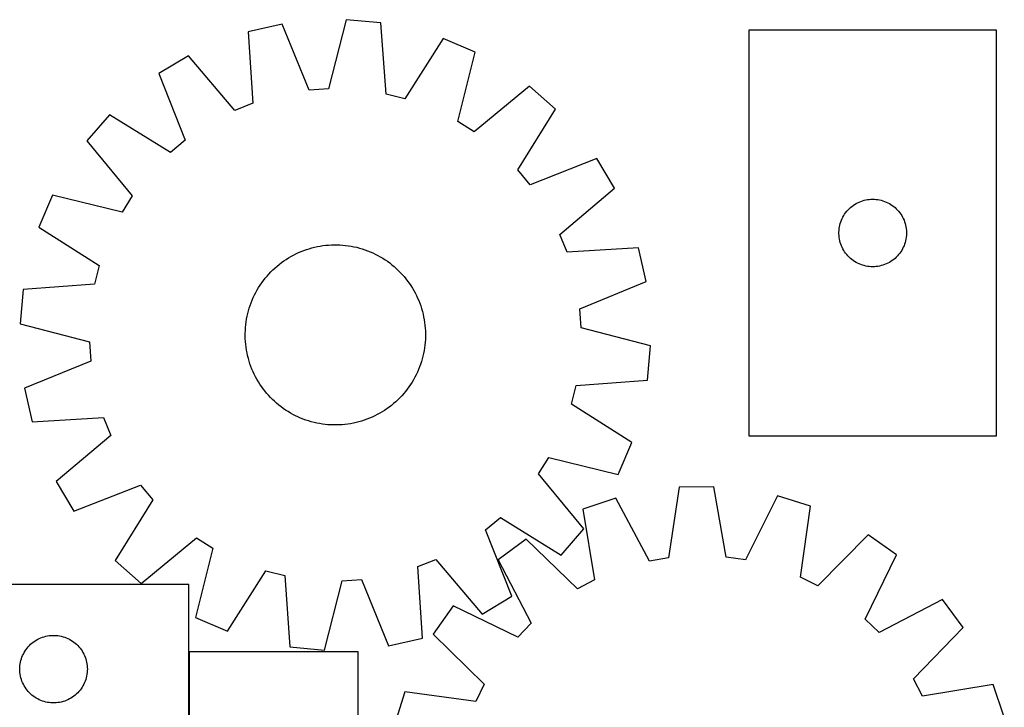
# Model space of a CAD drawing. Header units: millimetres. Extents: x 7 to 1493, y 7 to 2993.
# Tile 15 of 15: x 1051 to 1488, y 2688 to 2993. Entities that reach past the tile are written whole.
import ezdxf

# ---------------------------------------------------------------- set-up
doc = ezdxf.new("R2010")
doc.units = ezdxf.units.MM
doc.layers.add('COMMON', color=5, linetype='CONTINUOUS', true_color=0x0000ff)
doc.layers.add('CUT', color=7, linetype='CONTINUOUS', true_color=0x000000)

msp = doc.modelspace()

# ---------------------------------------------------------------- linework, layer by layer
at = {"layer": 'COMMON'}
msp.add_line((1126.499648, 2667.694642), (1126.499648, 2712.842348), dxfattribs=at)
at = {"layer": 'CUT'}
for p, q in [((1196.306464, 2993.485889), (1188.379731, 2962.726474)), ((1211.630772, 2992.108889), (1196.306464, 2993.485889)), ((1167.832536, 2991.562032), (1152.832736, 2988.136166)), ((1179.824892, 2962.148461), (1167.832536, 2991.562032)), ((1213.946887, 2960.429079), (1211.630772, 2992.108889)), ((1152.832736, 2988.136166), (1154.799147, 2956.432728)), ((1239.305592, 2985.139658), (1222.261639, 2958.335211)), ((1253.454359, 2979.094581), (1239.305592, 2985.139658)), ((1484.942171, 2988.808657), (1374.942171, 2988.808657)), ((1374.942171, 2988.808657), (1374.942171, 2808.808657)), ((1484.942171, 2808.808657), (1484.942171, 2988.808657)), ((1126.346926, 2977.507541), (1113.13992, 2969.614155)), ((1146.841627, 2953.239414), (1126.346926, 2977.507541)), ((1245.867515, 2948.249573), (1253.454359, 2979.094581)), ((1113.13992, 2969.614155), (1124.806989, 2940.070048)), ((1277.621066, 2963.914459), (1253.128273, 2943.688786)), ((1289.209311, 2953.79304), (1277.621066, 2963.914459)), ((1188.379731, 2962.726474), (1179.824892, 2962.148461)), ((1222.261639, 2958.335211), (1213.946887, 2960.429079)), ((1154.799147, 2956.432728), (1146.841627, 2953.239414)), ((1091.234843, 2951.321167), (1081.113424, 2939.732922)), ((1118.225726, 2934.574018), (1091.234843, 2951.321167)), ((1272.462162, 2926.802158), (1289.209311, 2953.79304)), ((1253.128273, 2943.688786), (1245.867515, 2948.249573)), ((1081.113424, 2939.732922), (1101.339097, 2915.240129)), ((1124.806989, 2940.070048), (1118.225726, 2934.574018)), ((1307.502299, 2931.887963), (1277.958192, 2920.220895)), ((1315.395684, 2918.680957), (1307.502299, 2931.887963)), ((1277.958192, 2920.220895), (1272.462162, 2926.802158)), ((1065.933302, 2915.566215), (1059.888225, 2901.417449)), ((1096.778311, 2907.979372), (1065.933302, 2915.566215)), ((1101.339097, 2915.240129), (1096.778311, 2907.979372)), ((1291.127558, 2898.186256), (1315.395684, 2918.680957)), ((1420.039889, 2910.075636), (1420.633029, 2910.570454)), ((1420.633029, 2910.570454), (1421.250855, 2911.034082)), ((1421.250855, 2911.034082), (1421.891728, 2911.46529)), ((1421.891728, 2911.46529), (1422.55395, 2911.862935)), ((1422.55395, 2911.862935), (1423.235764, 2912.225963)), ((1423.235764, 2912.225963), (1423.935362, 2912.55341)), ((1423.935362, 2912.55341), (1424.65089, 2912.844409)), ((1424.65089, 2912.844409), (1425.380449, 2913.098187)), ((1425.380449, 2913.098187), (1426.122104, 2913.314073)), ((1426.122104, 2913.314073), (1426.87389, 2913.491492)), ((1426.87389, 2913.491492), (1427.633812, 2913.629975)), ((1427.633812, 2913.629975), (1428.399856, 2913.729155)), ((1428.399856, 2913.729155), (1429.16999, 2913.788768)), ((1429.16999, 2913.788768), (1429.942171, 2913.808657)), ((1429.942171, 2913.808657), (1430.714352, 2913.788768)), ((1430.714352, 2913.788768), (1431.484486, 2913.729155)), ((1431.484486, 2913.729155), (1432.25053, 2913.629975)), ((1432.25053, 2913.629975), (1433.010452, 2913.491492)), ((1433.010452, 2913.491492), (1433.762238, 2913.314073)), ((1433.762238, 2913.314073), (1434.503894, 2913.098187)), ((1434.503894, 2913.098187), (1435.233452, 2912.844409)), ((1435.233452, 2912.844409), (1435.94898, 2912.55341)), ((1435.94898, 2912.55341), (1436.648578, 2912.225963)), ((1436.648578, 2912.225963), (1437.330392, 2911.862935)), ((1437.330392, 2911.862935), (1437.992614, 2911.46529)), ((1437.992614, 2911.46529), (1438.633487, 2911.034082)), ((1438.633487, 2911.034082), (1439.251313, 2910.570454)), ((1439.251313, 2910.570454), (1439.844453, 2910.075636)), ((1416.701989, 2905.858308), (1417.082452, 2906.530549)), ((1417.082452, 2906.530549), (1417.497016, 2907.182313)), ((1417.497016, 2907.182313), (1417.944582, 2907.811871)), ((1417.944582, 2907.811871), (1418.423964, 2908.417554)), ((1418.423964, 2908.417554), (1418.933891, 2908.997757)), ((1418.933891, 2908.997757), (1419.473009, 2909.55094)), ((1419.473009, 2909.55094), (1420.039889, 2910.075636)), ((1439.844453, 2910.075636), (1440.411333, 2909.55094)), ((1440.411333, 2909.55094), (1440.950452, 2908.997757)), ((1440.950452, 2908.997757), (1441.460378, 2908.417554)), ((1441.460378, 2908.417554), (1441.93976, 2907.811871)), ((1441.93976, 2907.811871), (1442.387326, 2907.182313)), ((1442.387326, 2907.182313), (1442.80189, 2906.530549)), ((1442.80189, 2906.530549), (1443.182353, 2905.858308)), ((1415.185202, 2901.497868), (1415.343205, 2902.253973)), ((1415.343205, 2902.253973), (1415.539923, 2903.000941)), ((1415.539923, 2903.000941), (1415.774833, 2903.736793)), ((1415.774833, 2903.736793), (1416.047311, 2904.459575)), ((1416.047311, 2904.459575), (1416.356637, 2905.167373)), ((1416.356637, 2905.167373), (1416.701989, 2905.858308)), ((1443.182353, 2905.858308), (1443.527705, 2905.167373)), ((1443.527705, 2905.167373), (1443.837031, 2904.459575)), ((1443.837031, 2904.459575), (1444.109509, 2903.736793)), ((1444.109509, 2903.736793), (1444.344419, 2903.000941)), ((1444.344419, 2903.000941), (1444.541137, 2902.253973)), ((1444.541137, 2902.253973), (1444.69914, 2901.497868)), ((1059.888225, 2901.417449), (1086.692672, 2884.373495)), ((1294.320871, 2890.228736), (1291.127558, 2898.186256)), ((1414.947144, 2899.194875), (1414.986908, 2899.966289)), ((1414.947144, 2898.422438), (1414.947144, 2899.194875)), ((1414.986908, 2897.651025), (1414.947144, 2898.422438)), ((1414.986908, 2899.966289), (1415.066331, 2900.734632)), ((1415.066331, 2896.882681), (1414.986908, 2897.651025)), ((1415.066331, 2900.734632), (1415.185202, 2901.497868)), ((1444.69914, 2901.497868), (1444.818011, 2900.734632)), ((1444.818011, 2900.734632), (1444.897434, 2899.966289)), ((1444.897434, 2897.651025), (1444.818011, 2896.882681)), ((1444.897434, 2899.966289), (1444.937198, 2899.194875)), ((1444.937198, 2898.422438), (1444.897434, 2897.651025)), ((1444.937198, 2899.194875), (1444.937198, 2898.422438)), ((1183.472797, 2892.76472), (1184.707877, 2892.996202)), ((1184.707877, 2892.996202), (1185.949619, 2893.188774)), ((1185.949619, 2893.188774), (1187.196797, 2893.342248)), ((1187.196797, 2893.342248), (1188.44818, 2893.45647)), ((1188.44818, 2893.45647), (1189.702534, 2893.53133)), ((1189.702534, 2893.53133), (1190.95862, 2893.566752)), ((1190.95862, 2893.566752), (1192.215198, 2893.562703)), ((1192.215198, 2893.562703), (1193.47103, 2893.519185)), ((1193.47103, 2893.519185), (1194.724875, 2893.436242)), ((1194.724875, 2893.436242), (1195.975496, 2893.313956)), ((1195.975496, 2893.313956), (1197.221659, 2893.152447)), ((1197.221659, 2893.152447), (1198.462134, 2892.951875)), ((1198.462134, 2892.951875), (1199.695696, 2892.712437)), ((1415.185202, 2896.119445), (1415.066331, 2896.882681)), ((1415.343205, 2895.363341), (1415.185202, 2896.119445)), ((1415.539923, 2894.616372), (1415.343205, 2895.363341)), ((1415.774833, 2893.880521), (1415.539923, 2894.616372)), ((1416.047311, 2893.157738), (1415.774833, 2893.880521)), ((1416.356637, 2892.449941), (1416.047311, 2893.157738)), ((1443.837031, 2893.157738), (1443.527705, 2892.449941)), ((1444.109509, 2893.880521), (1443.837031, 2893.157738)), ((1444.344419, 2894.616372), (1444.109509, 2893.880521)), ((1444.541137, 2895.363341), (1444.344419, 2894.616372)), ((1444.69914, 2896.119445), (1444.541137, 2895.363341)), ((1444.818011, 2896.882681), (1444.69914, 2896.119445)), ((1171.751746, 2888.37882), (1172.854846, 2888.980633)), ((1172.854846, 2888.980633), (1173.976304, 2889.5475)), ((1173.976304, 2889.5475), (1175.115015, 2890.078861)), ((1175.115015, 2890.078861), (1176.269854, 2890.574192)), ((1176.269854, 2890.574192), (1177.439683, 2891.033004)), ((1177.439683, 2891.033004), (1178.623345, 2891.454844)), ((1178.623345, 2891.454844), (1179.819674, 2891.839297)), ((1179.819674, 2891.839297), (1181.027489, 2892.185983)), ((1181.027489, 2892.185983), (1182.245597, 2892.494558)), ((1182.245597, 2892.494558), (1183.472797, 2892.76472)), ((1199.695696, 2892.712437), (1200.921129, 2892.434371)), ((1200.921129, 2892.434371), (1202.137223, 2892.11795)), ((1202.137223, 2892.11795), (1203.342778, 2891.763487)), ((1203.342778, 2891.763487), (1204.536604, 2891.371331)), ((1204.536604, 2891.371331), (1205.717523, 2890.94187)), ((1205.717523, 2890.94187), (1206.88437, 2890.475527)), ((1206.88437, 2890.475527), (1208.035993, 2889.972763)), ((1208.035993, 2889.972763), (1209.171255, 2889.434073)), ((1209.171255, 2889.434073), (1210.289036, 2888.85999)), ((1210.289036, 2888.85999), (1211.388234, 2888.25108)), ((1326.024309, 2892.195147), (1294.320871, 2890.228736)), ((1329.450176, 2877.195347), (1326.024309, 2892.195147)), ((1416.701989, 2891.759006), (1416.356637, 2892.449941)), ((1417.082452, 2891.086765), (1416.701989, 2891.759006)), ((1417.497016, 2890.435001), (1417.082452, 2891.086765)), ((1417.944582, 2889.805443), (1417.497016, 2890.435001)), ((1418.423964, 2889.199759), (1417.944582, 2889.805443)), ((1418.933891, 2888.619557), (1418.423964, 2889.199759)), ((1419.473009, 2888.066374), (1418.933891, 2888.619557)), ((1440.950452, 2888.619557), (1440.411333, 2888.066374)), ((1441.460378, 2889.199759), (1440.950452, 2888.619557)), ((1441.93976, 2889.805443), (1441.460378, 2889.199759)), ((1442.387326, 2890.435001), (1441.93976, 2889.805443)), ((1442.80189, 2891.086765), (1442.387326, 2890.435001)), ((1443.182353, 2891.759006), (1442.80189, 2891.086765)), ((1443.527705, 2892.449941), (1443.182353, 2891.759006)), ((1086.692672, 2884.373495), (1084.598804, 2876.058744)), ((1165.578251, 2884.069672), (1166.549043, 2884.867525)), ((1166.549043, 2884.867525), (1167.544418, 2885.634491)), ((1167.544418, 2885.634491), (1168.563392, 2886.369813)), ((1168.563392, 2886.369813), (1169.60496, 2887.072766)), ((1169.60496, 2887.072766), (1170.668094, 2887.742655)), ((1170.668094, 2887.742655), (1171.751746, 2888.37882)), ((1211.388234, 2888.25108), (1212.467763, 2887.607943)), ((1212.467763, 2887.607943), (1213.526557, 2886.931215)), ((1213.526557, 2886.931215), (1214.563573, 2886.221564)), ((1214.563573, 2886.221564), (1215.577786, 2885.479689)), ((1215.577786, 2885.479689), (1216.568196, 2884.706323)), ((1216.568196, 2884.706323), (1217.533825, 2883.902229)), ((1420.039889, 2887.541678), (1419.473009, 2888.066374)), ((1420.633029, 2887.04686), (1420.039889, 2887.541678)), ((1421.250855, 2886.583232), (1420.633029, 2887.04686)), ((1421.891728, 2886.152023), (1421.250855, 2886.583232)), ((1422.55395, 2885.754378), (1421.891728, 2886.152023)), ((1423.235764, 2885.391351), (1422.55395, 2885.754378)), ((1423.935362, 2885.063903), (1423.235764, 2885.391351)), ((1424.65089, 2884.772904), (1423.935362, 2885.063903)), ((1425.380449, 2884.519126), (1424.65089, 2884.772904)), ((1426.122104, 2884.303241), (1425.380449, 2884.519126)), ((1426.87389, 2884.125821), (1426.122104, 2884.303241)), ((1427.633812, 2883.987338), (1426.87389, 2884.125821)), ((1433.010452, 2884.125821), (1432.25053, 2883.987338)), ((1433.762238, 2884.303241), (1433.010452, 2884.125821)), ((1434.503894, 2884.519126), (1433.762238, 2884.303241)), ((1435.233452, 2884.772904), (1434.503894, 2884.519126)), ((1435.94898, 2885.063903), (1435.233452, 2884.772904)), ((1436.648578, 2885.391351), (1435.94898, 2885.063903)), ((1437.330392, 2885.754378), (1436.648578, 2885.391351)), ((1437.992614, 2886.152023), (1437.330392, 2885.754378)), ((1438.633487, 2886.583232), (1437.992614, 2886.152023)), ((1439.251313, 2887.04686), (1438.633487, 2886.583232)), ((1439.844453, 2887.541678), (1439.251313, 2887.04686)), ((1440.411333, 2888.066374), (1439.844453, 2887.541678)), ((1161.125654, 2879.645682), (1161.959682, 2880.585578)), ((1161.959682, 2880.585578), (1162.822822, 2881.498812)), ((1162.822822, 2881.498812), (1163.714221, 2882.384484)), ((1163.714221, 2882.384484), (1164.633, 2883.241719)), ((1164.633, 2883.241719), (1165.578251, 2884.069672)), ((1217.533825, 2883.902229), (1218.473721, 2883.068201)), ((1218.473721, 2883.068201), (1219.386955, 2882.205061)), ((1219.386955, 2882.205061), (1220.272627, 2881.313662)), ((1220.272627, 2881.313662), (1221.129863, 2880.394884)), ((1221.129863, 2880.394884), (1221.957815, 2879.449632)), ((1428.399856, 2883.888159), (1427.633812, 2883.987338)), ((1429.16999, 2883.828545), (1428.399856, 2883.888159)), ((1429.942171, 2883.808657), (1429.16999, 2883.828545)), ((1430.714352, 2883.828545), (1429.942171, 2883.808657)), ((1431.484486, 2883.888159), (1430.714352, 2883.828545)), ((1432.25053, 2883.987338), (1431.484486, 2883.888159)), ((1084.598804, 2876.058744), (1052.918994, 2873.742629)), ((1157.41994, 2874.579619), (1158.096668, 2875.638414)), ((1158.096668, 2875.638414), (1158.806319, 2876.675429)), ((1158.806319, 2876.675429), (1159.548194, 2877.689643)), ((1159.548194, 2877.689643), (1160.32156, 2878.680053)), ((1160.32156, 2878.680053), (1161.125654, 2879.645682)), ((1221.957815, 2879.449632), (1222.755669, 2878.47884)), ((1222.755669, 2878.47884), (1223.522635, 2877.483466)), ((1223.522635, 2877.483466), (1224.257957, 2876.464492)), ((1224.257957, 2876.464492), (1224.96091, 2875.422923)), ((1224.96091, 2875.422923), (1225.630799, 2874.359789)), ((1300.036605, 2865.202991), (1329.450176, 2877.195347)), ((1052.918994, 2873.742629), (1051.541994, 2858.418321)), ((1155.055121, 2870.147849), (1155.59381, 2871.283111)), ((1155.59381, 2871.283111), (1156.167893, 2872.400893)), ((1156.167893, 2872.400893), (1156.776804, 2873.50009)), ((1156.776804, 2873.50009), (1157.41994, 2874.579619)), ((1225.630799, 2874.359789), (1226.266964, 2873.276137)), ((1226.266964, 2873.276137), (1226.868777, 2872.173038)), ((1226.868777, 2872.173038), (1227.435643, 2871.051579)), ((1227.435643, 2871.051579), (1227.967004, 2869.912868)), ((1153.264397, 2865.454634), (1153.656552, 2866.648461)), ((1153.656552, 2866.648461), (1154.086013, 2867.82938)), ((1154.086013, 2867.82938), (1154.552356, 2868.996226)), ((1154.552356, 2868.996226), (1155.055121, 2870.147849)), ((1227.967004, 2869.912868), (1228.462335, 2868.758029)), ((1228.462335, 2868.758029), (1228.921147, 2867.588201)), ((1228.921147, 2867.588201), (1229.342988, 2866.404538)), ((1152.315446, 2861.807553), (1152.593512, 2863.032986)), ((1152.593512, 2863.032986), (1152.909933, 2864.24908)), ((1152.909933, 2864.24908), (1153.264397, 2865.454634)), ((1229.342988, 2866.404538), (1229.727441, 2865.208209)), ((1229.727441, 2865.208209), (1230.074126, 2864.000395)), ((1230.074126, 2864.000395), (1230.382702, 2862.782286)), ((1230.382702, 2862.782286), (1230.652864, 2861.555086)), ((1300.614617, 2856.648152), (1300.036605, 2865.202991)), ((1051.541994, 2858.418321), (1082.30141, 2850.491587)), ((1151.591641, 2856.836731), (1151.713928, 2858.087352)), ((1151.713928, 2858.087352), (1151.875437, 2859.333515)), ((1151.875437, 2859.333515), (1152.076009, 2860.57399)), ((1152.076009, 2860.57399), (1152.315446, 2861.807553)), ((1230.652864, 2861.555086), (1230.884345, 2860.320006)), ((1230.884345, 2860.320006), (1231.076918, 2859.078264)), ((1231.076918, 2859.078264), (1231.230391, 2857.831087)), ((1151.461131, 2853.070476), (1151.465181, 2854.327055)), ((1151.465181, 2854.327055), (1151.508698, 2855.582886)), ((1151.508698, 2855.582886), (1151.591641, 2856.836731)), ((1231.230391, 2857.831087), (1231.344614, 2856.579703)), ((1231.344614, 2856.579703), (1231.419473, 2855.32535)), ((1231.419473, 2855.32535), (1231.454896, 2854.069264)), ((1231.454896, 2854.069264), (1231.450846, 2852.812685)), ((1331.374033, 2848.721419), (1300.614617, 2856.648152)), ((1082.30141, 2850.491587), (1082.879422, 2841.936748)), ((1151.496553, 2851.81439), (1151.461131, 2853.070476)), ((1151.571413, 2850.560036), (1151.496553, 2851.81439)), ((1151.685636, 2849.308653), (1151.571413, 2850.560036)), ((1151.839109, 2848.061475), (1151.685636, 2849.308653)), ((1231.324385, 2850.303008), (1231.202099, 2849.052387)), ((1231.407328, 2851.556853), (1231.324385, 2850.303008)), ((1231.450846, 2852.812685), (1231.407328, 2851.556853)), ((1152.031681, 2846.819733), (1151.839109, 2848.061475)), ((1152.263163, 2845.584653), (1152.031681, 2846.819733)), ((1152.533325, 2844.357453), (1152.263163, 2845.584653)), ((1230.600581, 2845.332187), (1230.322514, 2844.106754)), ((1230.840018, 2846.56575), (1230.600581, 2845.332187)), ((1231.04059, 2847.806224), (1230.840018, 2846.56575)), ((1231.202099, 2849.052387), (1231.04059, 2847.806224)), ((1329.997032, 2833.397111), (1331.374033, 2848.721419)), ((1082.879422, 2841.936748), (1053.465851, 2829.944392)), ((1152.841901, 2843.139345), (1152.533325, 2844.357453)), ((1153.188586, 2841.931531), (1152.841901, 2843.139345)), ((1153.573039, 2840.735202), (1153.188586, 2841.931531)), ((1153.99488, 2839.551539), (1153.573039, 2840.735202)), ((1229.259475, 2840.491279), (1228.830013, 2839.31036)), ((1229.65163, 2841.685105), (1229.259475, 2840.491279)), ((1230.006094, 2842.89066), (1229.65163, 2841.685105)), ((1230.322514, 2844.106754), (1230.006094, 2842.89066)), ((1154.453692, 2838.381711), (1153.99488, 2839.551539)), ((1154.949023, 2837.226871), (1154.453692, 2838.381711)), ((1155.480384, 2836.088161), (1154.949023, 2837.226871)), ((1156.04725, 2834.966702), (1155.480384, 2836.088161)), ((1227.860906, 2836.991891), (1227.322217, 2835.856628)), ((1228.363671, 2838.143513), (1227.860906, 2836.991891)), ((1228.830013, 2839.31036), (1228.363671, 2838.143513)), ((1156.649063, 2833.863603), (1156.04725, 2834.966702)), ((1157.285228, 2832.779951), (1156.649063, 2833.863603)), ((1157.955117, 2831.716816), (1157.285228, 2832.779951)), ((1158.65807, 2830.675248), (1157.955117, 2831.716816)), ((1225.496087, 2832.560121), (1224.819359, 2831.501326)), ((1226.139223, 2833.639649), (1225.496087, 2832.560121)), ((1226.748134, 2834.738847), (1226.139223, 2833.639649)), ((1227.322217, 2835.856628), (1226.748134, 2834.738847)), ((1298.317222, 2831.080996), (1329.997032, 2833.397111)), ((1053.465851, 2829.944392), (1056.891718, 2814.944593)), ((1159.393392, 2829.656274), (1158.65807, 2830.675248)), ((1160.160358, 2828.6609), (1159.393392, 2829.656274)), ((1160.958211, 2827.690108), (1160.160358, 2828.6609)), ((1161.786164, 2826.744856), (1160.958211, 2827.690108)), ((1221.790373, 2827.494058), (1220.956345, 2826.554162)), ((1222.594467, 2828.459687), (1221.790373, 2827.494058)), ((1223.367833, 2829.450097), (1222.594467, 2828.459687)), ((1224.109707, 2830.46431), (1223.367833, 2829.450097)), ((1224.819359, 2831.501326), (1224.109707, 2830.46431)), ((1296.223354, 2822.766245), (1298.317222, 2831.080996)), ((1162.6434, 2825.826077), (1161.786164, 2826.744856)), ((1163.529071, 2824.934678), (1162.6434, 2825.826077)), ((1164.442306, 2824.071539), (1163.529071, 2824.934678)), ((1165.382201, 2823.237511), (1164.442306, 2824.071539)), ((1166.347831, 2822.433417), (1165.382201, 2823.237511)), ((1217.337775, 2823.070068), (1216.366983, 2822.272215)), ((1218.283027, 2823.898021), (1217.337775, 2823.070068)), ((1219.201806, 2824.755256), (1218.283027, 2823.898021)), ((1220.093205, 2825.640928), (1219.201806, 2824.755256)), ((1220.956345, 2826.554162), (1220.093205, 2825.640928)), ((1167.338241, 2821.660051), (1166.347831, 2822.433417)), ((1168.352454, 2820.918176), (1167.338241, 2821.660051)), ((1169.38947, 2820.208524), (1168.352454, 2820.918176)), ((1170.448264, 2819.531796), (1169.38947, 2820.208524)), ((1171.527793, 2818.88866), (1170.448264, 2819.531796)), ((1172.626991, 2818.27975), (1171.527793, 2818.88866)), ((1211.164281, 2818.760919), (1210.061181, 2818.159107)), ((1212.247932, 2819.397084), (1211.164281, 2818.760919)), ((1213.311067, 2820.066974), (1212.247932, 2819.397084)), ((1214.352635, 2820.769926), (1213.311067, 2820.066974)), ((1215.371609, 2821.505249), (1214.352635, 2820.769926)), ((1216.366983, 2822.272215), (1215.371609, 2821.505249)), ((1323.027802, 2805.722291), (1296.223354, 2822.766245)), ((1056.891718, 2814.944593), (1088.595156, 2816.911004)), ((1088.595156, 2816.911004), (1091.788469, 2808.953484)), ((1173.744772, 2817.705667), (1172.626991, 2818.27975)), ((1174.880034, 2817.166977), (1173.744772, 2817.705667)), ((1176.031657, 2816.664213), (1174.880034, 2817.166977)), ((1177.198504, 2816.19787), (1176.031657, 2816.664213)), ((1178.379423, 2815.768409), (1177.198504, 2816.19787)), ((1179.573249, 2815.376253), (1178.379423, 2815.768409)), ((1180.778804, 2815.02179), (1179.573249, 2815.376253)), ((1181.994898, 2814.705369), (1180.778804, 2815.02179)), ((1183.220331, 2814.427302), (1181.994898, 2814.705369)), ((1184.453893, 2814.187865), (1183.220331, 2814.427302)), ((1199.44323, 2814.375019), (1198.20815, 2814.143538)), ((1200.67043, 2814.645181), (1199.44323, 2814.375019)), ((1201.888538, 2814.953757), (1200.67043, 2814.645181)), ((1203.096353, 2815.300443), (1201.888538, 2814.953757)), ((1204.292682, 2815.684895), (1203.096353, 2815.300443)), ((1205.476344, 2816.106736), (1204.292682, 2815.684895)), ((1206.646173, 2816.565548), (1205.476344, 2816.106736)), ((1207.801012, 2817.060879), (1206.646173, 2816.565548)), ((1208.939723, 2817.59224), (1207.801012, 2817.060879)), ((1210.061181, 2818.159107), (1208.939723, 2817.59224)), ((1185.694368, 2813.987293), (1184.453893, 2814.187865)), ((1186.940531, 2813.825784), (1185.694368, 2813.987293)), ((1188.191152, 2813.703498), (1186.940531, 2813.825784)), ((1189.444997, 2813.620555), (1188.191152, 2813.703498)), ((1190.700828, 2813.577037), (1189.444997, 2813.620555)), ((1191.957407, 2813.572987), (1190.700828, 2813.577037)), ((1193.213493, 2813.60841), (1191.957407, 2813.572987)), ((1194.467847, 2813.683269), (1193.213493, 2813.60841)), ((1195.71923, 2813.797492), (1194.467847, 2813.683269)), ((1196.966408, 2813.950965), (1195.71923, 2813.797492)), ((1198.20815, 2814.143538), (1196.966408, 2813.950965)), ((1091.788469, 2808.953484), (1067.520342, 2788.458782)), ((1316.982725, 2791.573525), (1323.027802, 2805.722291)), ((1374.942171, 2808.808657), (1484.942171, 2808.808657)), ((1281.57693, 2791.899611), (1286.137716, 2799.160368)), ((1286.137716, 2799.160368), (1316.982725, 2791.573525)), ((1067.520342, 2788.458782), (1075.413728, 2775.251776)), ((1301.802603, 2767.406818), (1281.57693, 2791.899611)), ((1075.413728, 2775.251776), (1104.957835, 2786.918845)), ((1104.957835, 2786.918845), (1110.453865, 2780.337582)), ((1344.043092, 2785.967188), (1339.294658, 2754.559751)), ((1359.427931, 2786.160203), (1344.043092, 2785.967188)), ((1364.962806, 2754.881777), (1359.427931, 2786.160203)), ((1110.453865, 2780.337582), (1093.706716, 2753.346699)), ((1315.913828, 2781.149475), (1301.341621, 2776.211731)), ((1330.843372, 2753.112295), (1315.913828, 2781.149475)), ((1387.669206, 2782.0497), (1373.447745, 2753.646798)), ((1402.360703, 2777.47909), (1387.669206, 2782.0497)), ((1301.341621, 2776.211731), (1306.531024, 2744.874136)), ((1397.959116, 2746.02117), (1402.360703, 2777.47909)), ((1258.109038, 2767.069691), (1264.690301, 2772.565722)), ((1264.690301, 2772.565722), (1291.681184, 2755.818573)), ((1269.776107, 2737.525584), (1258.109038, 2767.069691)), ((1291.681184, 2755.818573), (1301.802603, 2767.406818)), ((1105.294961, 2743.22528), (1129.787754, 2763.450953)), ((1129.787754, 2763.450953), (1137.048512, 2758.890167)), ((1276.077857, 2762.937393), (1263.744711, 2753.738259)), ((1298.940662, 2740.885932), (1276.077857, 2762.937393)), ((1427.949535, 2764.842736), (1405.647143, 2742.224645)), ((1440.509583, 2755.955906), (1427.949535, 2764.842736)), ((1137.048512, 2758.890167), (1129.461668, 2728.045158)), ((1093.706716, 2753.346699), (1105.294961, 2743.22528)), ((1228.11688, 2750.707012), (1236.074399, 2753.900325)), ((1236.074399, 2753.900325), (1256.569101, 2729.632199)), ((1263.744711, 2753.738259), (1278.363976, 2725.538049)), ((1339.294658, 2754.559751), (1330.843372, 2753.112295)), ((1373.447745, 2753.646798), (1364.962806, 2754.881777)), ((1426.602393, 2727.397811), (1440.509583, 2755.955906)), ((1143.610435, 2722.000082), (1160.654388, 2748.804529)), ((1160.654388, 2748.804529), (1168.969139, 2746.710661)), ((1230.08329, 2719.003574), (1228.11688, 2750.707012)), ((1168.969139, 2746.710661), (1171.285254, 2715.030851)), ((1186.609562, 2713.65385), (1194.536296, 2744.413266)), ((1194.536296, 2744.413266), (1203.091135, 2744.991279)), ((1203.091135, 2744.991279), (1215.083491, 2715.577708)), ((1306.531024, 2744.874136), (1298.940662, 2740.885932)), ((1405.647143, 2742.224645), (1397.959116, 2746.02117)), ((1126.399647, 2742.694642), (926.399647, 2742.694642)), ((1126.399647, 2667.694642), (1126.399647, 2742.694642)), ((1256.569101, 2729.632199), (1269.776107, 2737.525584)), ((1460.941161, 2736.030635), (1432.740951, 2721.41137)), ((1470.140295, 2723.697489), (1460.941161, 2736.030635)), ((1243.81944, 2733.306681), (1234.93261, 2720.746633)), ((1272.377535, 2719.399491), (1243.81944, 2733.306681)), ((1129.461668, 2728.045158), (1143.610435, 2722.000082)), ((1432.740951, 2721.41137), (1426.602393, 2727.397811)), ((1278.363976, 2725.538049), (1272.377535, 2719.399491)), ((1448.088835, 2700.834684), (1470.140295, 2723.697489)), ((1058.677755, 2718.054361), (1059.349996, 2718.434824)), ((1059.349996, 2718.434824), (1060.040931, 2718.780176)), ((1060.040931, 2718.780176), (1060.748729, 2719.089501)), ((1060.748729, 2719.089501), (1061.471511, 2719.36198)), ((1061.471511, 2719.36198), (1062.207362, 2719.59689)), ((1062.207362, 2719.59689), (1062.954331, 2719.793607)), ((1062.954331, 2719.793607), (1063.710436, 2719.951611)), ((1063.710436, 2719.951611), (1064.473672, 2720.070482)), ((1064.473672, 2720.070482), (1065.242015, 2720.149905)), ((1065.242015, 2720.149905), (1066.013428, 2720.189669)), ((1066.013428, 2720.189669), (1066.785866, 2720.189669)), ((1066.785866, 2720.189669), (1067.557279, 2720.149905)), ((1067.557279, 2720.149905), (1068.325622, 2720.070482)), ((1068.325622, 2720.070482), (1069.088858, 2719.951611)), ((1069.088858, 2719.951611), (1069.844963, 2719.793607)), ((1069.844963, 2719.793607), (1070.591931, 2719.59689)), ((1070.591931, 2719.59689), (1071.327783, 2719.36198)), ((1071.327783, 2719.36198), (1072.050565, 2719.089501)), ((1072.050565, 2719.089501), (1072.758363, 2718.780176)), ((1072.758363, 2718.780176), (1073.449298, 2718.434824)), ((1073.449298, 2718.434824), (1074.121539, 2718.054361)), ((1215.083491, 2715.577708), (1230.08329, 2719.003574)), ((1234.93261, 2720.746633), (1257.550701, 2698.444241)), ((1053.743014, 2713.245085), (1054.174222, 2713.885958)), ((1054.174222, 2713.885958), (1054.63785, 2714.503784)), ((1054.63785, 2714.503784), (1055.132668, 2715.096924)), ((1055.132668, 2715.096924), (1055.657364, 2715.663804)), ((1055.657364, 2715.663804), (1056.210547, 2716.202922)), ((1056.210547, 2716.202922), (1056.790749, 2716.712849)), ((1056.790749, 2716.712849), (1057.396433, 2717.192231)), ((1057.396433, 2717.192231), (1058.025991, 2717.639797)), ((1058.025991, 2717.639797), (1058.677755, 2718.054361)), ((1074.121539, 2718.054361), (1074.773303, 2717.639797)), ((1074.773303, 2717.639797), (1075.402861, 2717.192231)), ((1075.402861, 2717.192231), (1076.008545, 2716.712849)), ((1076.008545, 2716.712849), (1076.588747, 2716.202922)), ((1076.588747, 2716.202922), (1077.14193, 2715.663804)), ((1077.14193, 2715.663804), (1077.666626, 2715.096924)), ((1077.666626, 2715.096924), (1078.161444, 2714.503784)), ((1078.161444, 2714.503784), (1078.625072, 2713.885958)), ((1078.625072, 2713.885958), (1079.05628, 2713.245085)), ((1171.285254, 2715.030851), (1186.609562, 2713.65385)), ((1051.894231, 2709.014709), (1052.110116, 2709.756364)), ((1052.110116, 2709.756364), (1052.363895, 2710.485923)), ((1052.363895, 2710.485923), (1052.654893, 2711.20145)), ((1052.654893, 2711.20145), (1052.982341, 2711.901049)), ((1052.982341, 2711.901049), (1053.345368, 2712.582863)), ((1053.345368, 2712.582863), (1053.743014, 2713.245085)), ((1079.05628, 2713.245085), (1079.453926, 2712.582863)), ((1079.453926, 2712.582863), (1079.816953, 2711.901049)), ((1079.816953, 2711.901049), (1080.1444, 2711.20145)), ((1080.1444, 2711.20145), (1080.435399, 2710.485923)), ((1080.435399, 2710.485923), (1080.689178, 2709.756364)), ((1080.689178, 2709.756364), (1080.905063, 2709.014709)), ((1201.599648, 2712.842348), (1126.599648, 2712.842348)), ((1126.599648, 2712.842348), (1126.599648, 2512.842348)), ((1201.599648, 2412.842348), (1201.599648, 2712.842348)), ((1051.399647, 2705.194642), (1051.419536, 2705.966823)), ((1051.419536, 2704.422461), (1051.399647, 2705.194642)), ((1051.419536, 2705.966823), (1051.479149, 2706.736957)), ((1051.479149, 2706.736957), (1051.578328, 2707.503)), ((1051.578328, 2707.503), (1051.716812, 2708.262923)), ((1051.716812, 2708.262923), (1051.894231, 2709.014709)), ((1080.905063, 2709.014709), (1081.082482, 2708.262923)), ((1081.082482, 2708.262923), (1081.220965, 2707.503)), ((1081.220965, 2707.503), (1081.320145, 2706.736957)), ((1081.320145, 2706.736957), (1081.379758, 2705.966823)), ((1081.379758, 2705.966823), (1081.399647, 2705.194642)), ((1081.399647, 2705.194642), (1081.379758, 2704.422461)), ((1051.479149, 2703.652327), (1051.419536, 2704.422461)), ((1051.578328, 2702.886283), (1051.479149, 2703.652327)), ((1051.716812, 2702.126361), (1051.578328, 2702.886283)), ((1051.894231, 2701.374575), (1051.716812, 2702.126361)), ((1052.110116, 2700.632919), (1051.894231, 2701.374575)), ((1052.363895, 2699.903361), (1052.110116, 2700.632919)), ((1080.689178, 2700.632919), (1080.435399, 2699.903361)), ((1080.905063, 2701.374575), (1080.689178, 2700.632919)), ((1081.082482, 2702.126361), (1080.905063, 2701.374575)), ((1081.220965, 2702.886283), (1081.082482, 2702.126361)), ((1081.320145, 2703.652327), (1081.220965, 2702.886283)), ((1081.379758, 2704.422461), (1081.320145, 2703.652327)), ((1452.077038, 2693.244322), (1448.088835, 2700.834684)), ((1052.654893, 2699.187833), (1052.363895, 2699.903361)), ((1052.982341, 2698.488235), (1052.654893, 2699.187833)), ((1053.345368, 2697.806421), (1052.982341, 2698.488235)), ((1053.743014, 2697.144199), (1053.345368, 2697.806421)), ((1054.174222, 2696.503325), (1053.743014, 2697.144199)), ((1054.63785, 2695.8855), (1054.174222, 2696.503325)), ((1078.625072, 2696.503325), (1078.161444, 2695.8855)), ((1079.05628, 2697.144199), (1078.625072, 2696.503325)), ((1079.453926, 2697.806421), (1079.05628, 2697.144199)), ((1079.816953, 2698.488235), (1079.453926, 2697.806421)), ((1080.1444, 2699.187833), (1079.816953, 2698.488235)), ((1080.435399, 2699.903361), (1080.1444, 2699.187833)), ((1257.550701, 2698.444241), (1253.754176, 2690.756214)), ((1483.414633, 2698.433725), (1452.077038, 2693.244322)), ((1488.352377, 2683.861518), (1483.414633, 2698.433725)), ((1055.132668, 2695.29236), (1054.63785, 2695.8855)), ((1055.657364, 2694.72548), (1055.132668, 2695.29236)), ((1056.210547, 2694.186361), (1055.657364, 2694.72548)), ((1056.790749, 2693.676435), (1056.210547, 2694.186361)), ((1057.396433, 2693.197053), (1056.790749, 2693.676435)), ((1058.025991, 2692.749487), (1057.396433, 2693.197053)), ((1058.677755, 2692.334922), (1058.025991, 2692.749487)), ((1059.349996, 2691.95446), (1058.677755, 2692.334922)), ((1060.040931, 2691.609108), (1059.349996, 2691.95446)), ((1073.449298, 2691.95446), (1072.758363, 2691.609108)), ((1074.121539, 2692.334922), (1073.449298, 2691.95446)), ((1074.773303, 2692.749487), (1074.121539, 2692.334922)), ((1075.402861, 2693.197053), (1074.773303, 2692.749487)), ((1076.008545, 2693.676435), (1075.402861, 2693.197053)), ((1076.588747, 2694.186361), (1076.008545, 2693.676435)), ((1077.14193, 2694.72548), (1076.588747, 2694.186361)), ((1077.666626, 2695.29236), (1077.14193, 2694.72548)), ((1078.161444, 2695.8855), (1077.666626, 2695.29236)), ((1222.296255, 2695.1578), (1217.725646, 2680.466304)), ((1253.754176, 2690.756214), (1222.296255, 2695.1578)), ((1060.748729, 2691.299782), (1060.040931, 2691.609108)), ((1061.471511, 2691.027303), (1060.748729, 2691.299782)), ((1062.207362, 2690.792394), (1061.471511, 2691.027303)), ((1062.954331, 2690.595676), (1062.207362, 2690.792394)), ((1063.710436, 2690.437673), (1062.954331, 2690.595676)), ((1064.473672, 2690.318802), (1063.710436, 2690.437673)), ((1065.242015, 2690.239379), (1064.473672, 2690.318802)), ((1066.013428, 2690.199615), (1065.242015, 2690.239379)), ((1066.785866, 2690.199615), (1066.013428, 2690.199615)), ((1067.557279, 2690.239379), (1066.785866, 2690.199615)), ((1068.325622, 2690.318802), (1067.557279, 2690.239379)), ((1069.088858, 2690.437673), (1068.325622, 2690.318802)), ((1069.844963, 2690.595676), (1069.088858, 2690.437673)), ((1070.591931, 2690.792394), (1069.844963, 2690.595676)), ((1071.327783, 2691.027303), (1070.591931, 2690.792394)), ((1072.050565, 2691.299782), (1071.327783, 2691.027303)), ((1072.758363, 2691.609108), (1072.050565, 2691.299782))]:
    msp.add_line(p, q, dxfattribs=at)

doc.saveas('drawing.dxf')
